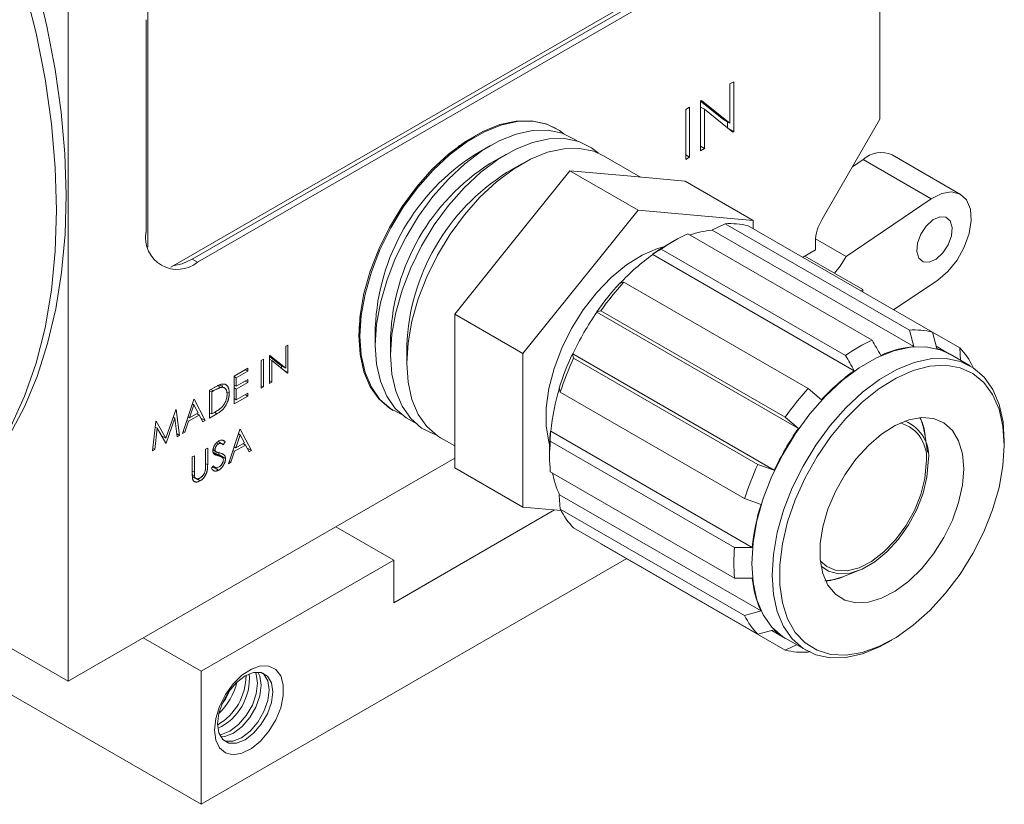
# Model space of a CAD drawing. Header units: inches. Extents: x 0.81 to 7.52, y 1.3 to 8.68.
# Tile 11 of 13: x 6.32 to 7.27, y 4.54 to 5.29. Entities that reach past the tile are written whole.
import ezdxf

# ---------------------------------------------------------------- set-up
doc = ezdxf.new("R2010")
doc.units = ezdxf.units.IN
doc.header["$MEASUREMENT"] = 0

msp = doc.modelspace()

# ---------------------------------------------------------------- linework, layer by layer
at = {"color": 7, "linetype": 'Continuous', "lineweight": 15}
for p, q in [((6.36924, 4.6567), (6.36924, 5.62553)), ((6.46751, 5.05393), (6.99639, 5.35924)), ((6.48803, 5.06169), (6.99992, 5.3572)), ((6.49333, 5.05863), (7.00523, 5.35414)), ((7.14776, 5.19595), (7.14776, 5.32763)), ((6.44561, 5.30751), (6.44561, 5.0731)), ((6.44384, 5.29135), (6.44384, 5.08721)), ((7.00768, 5.23188), (7.00396, 5.22974)), ((7.00768, 5.18404), (7.00768, 5.23188)), ((7.00396, 5.22974), (7.00396, 5.19208)), ((6.97659, 5.21394), (6.97581, 5.21349)), ((6.97581, 5.21349), (6.97581, 5.16564)), ((6.99778, 5.19565), (6.97581, 5.21319)), ((7.00396, 5.19208), (6.97659, 5.21394)), ((6.96519, 5.20735), (6.96147, 5.20521)), ((6.96147, 5.20521), (6.96147, 5.15736)), ((6.96519, 5.15951), (6.96519, 5.20735)), ((6.97581, 5.20751), (6.97953, 5.20536)), ((6.97953, 5.20536), (7.00684, 5.18355)), ((6.97953, 5.16779), (6.97953, 5.20536)), ((6.99778, 5.19565), (7.00396, 5.19208)), ((7.14776, 5.19595), (7.09236, 5.1)), ((7.0015, 5.18782), (7.0015, 5.19351)), ((7.00242, 5.18708), (7.00768, 5.18404)), ((6.75951, 5.17906), (6.74478, 5.17055)), ((6.75773, 5.17803), (6.75086, 5.17494)), ((7.00684, 5.18355), (7.00768, 5.18404)), ((6.74478, 5.17055), (6.74339, 5.16974)), ((6.77423, 5.17056), (6.75951, 5.16205)), ((6.97581, 5.16994), (6.97953, 5.16779)), ((6.97581, 5.16564), (6.97953, 5.16779)), ((6.78972, 5.16249), (6.77424, 5.15355)), ((6.91826, 5.14026), (6.88258, 5.16086)), ((6.96147, 5.16166), (6.96519, 5.15951)), ((6.96147, 5.15736), (6.96519, 5.15951)), ((7.13159, 5.15715), (7.12135, 5.1502)), ((7.197, 5.11939), (7.13159, 5.15715)), ((7.22508, 5.1238), (7.15967, 5.16156)), ((6.80444, 5.15311), (6.78972, 5.14461)), ((6.79518, 5.07761), (6.85042, 5.14633)), ((6.85042, 5.14633), (6.91583, 5.10857)), ((6.85042, 5.14633), (6.90567, 5.14139)), ((6.90567, 5.14139), (6.96091, 5.13645)), ((6.96091, 5.13645), (7.02632, 5.09869)), ((7.197, 5.11939), (7.11553, 5.06414)), ((6.80535, 4.97113), (6.91583, 5.10857)), ((6.91583, 5.10857), (7.02632, 5.09869)), ((6.98717, 5.08979), (6.99924, 5.09556)), ((6.99924, 5.09556), (7.17602, 4.99351)), ((7.19806, 4.99154), (7.02129, 5.09359)), ((7.02632, 5.09869), (7.02632, 5.09069)), ((7.14022, 4.98392), (6.96345, 5.08597)), ((6.98698, 5.08931), (6.98717, 5.08979)), ((6.98698, 5.08931), (7.18019, 4.97778)), ((7.08603, 5.08117), (7.11553, 5.06414)), ((6.73994, 5.00889), (6.79518, 5.07761)), ((6.9507, 5.0794), (6.94267, 5.07476)), ((7.08589, 5.07822), (7.08589, 5.07042)), ((6.92996, 5.06616), (6.92996, 5.06658)), ((6.92996, 5.06616), (7.12316, 4.95462)), ((6.93799, 5.07128), (7.11477, 4.96923)), ((7.07366, 5.06336), (7.08589, 5.07042)), ((7.13132, 5.03255), (7.07581, 5.0646)), ((6.48803, 5.06169), (6.49333, 5.05863)), ((6.9022, 5.03954), (6.89821, 5.03843)), ((7.07897, 4.93749), (6.9022, 5.03954)), ((7.16094, 5.01297), (7.20316, 5.0416)), ((7.12917, 5.03131), (7.13132, 5.03255)), ((7.13132, 5.03255), (7.13132, 5.03007)), ((6.64905, 5.00632), (6.64904, 5.0047)), ((6.73994, 5.00889), (6.80535, 4.97113)), ((6.73994, 4.93523), (6.73994, 5.00889)), ((6.87616, 5.011), (6.88015, 5.01212)), ((6.87634, 5.01074), (6.87616, 5.011)), ((6.87634, 5.01074), (7.06955, 4.89921)), ((6.88015, 5.01212), (7.05693, 4.91007)), ((6.64828, 4.99725), (6.64904, 4.98975)), ((6.64904, 5.0047), (6.64904, 4.9877)), ((6.66377, 4.9962), (6.66377, 4.9792)), ((6.67849, 4.9877), (6.67849, 4.96982)), ((7.17602, 4.99351), (7.18019, 4.97778)), ((7.20223, 4.97581), (7.19806, 4.99154)), ((7.19806, 4.99153), (7.22426, 4.97641)), ((6.58001, 4.97922), (6.57795, 4.97802)), ((6.57795, 4.97802), (6.57795, 4.9571)), ((6.58001, 4.95264), (6.58001, 4.97922)), ((6.69398, 4.97876), (6.69398, 4.96176)), ((7.21464, 4.97061), (7.20162, 4.97813)), ((6.56274, 4.96925), (6.56231, 4.969)), ((6.56231, 4.969), (6.56231, 4.94242)), ((6.57176, 4.96068), (6.56231, 4.96822)), ((6.57795, 4.9571), (6.56274, 4.96925)), ((6.80535, 4.82381), (6.80535, 4.97113)), ((6.85395, 4.96673), (6.85292, 4.97074)), ((6.85292, 4.97074), (6.85323, 4.97072)), ((7.04644, 4.85918), (6.85323, 4.97072)), ((7.23445, 4.95918), (7.215, 4.9704)), ((7.22426, 4.97641), (7.22519, 4.96452)), ((6.5564, 4.96559), (6.55434, 4.9644)), ((6.55434, 4.9644), (6.55434, 4.93782)), ((6.5564, 4.93901), (6.5564, 4.96559)), ((6.56231, 4.96567), (6.56437, 4.96448)), ((6.56437, 4.96448), (6.57954, 4.95237)), ((6.56437, 4.94361), (6.56437, 4.96448)), ((6.57176, 4.96068), (6.57795, 4.9571)), ((6.57382, 4.95693), (6.57382, 4.95948)), ((7.03073, 4.86468), (6.85395, 4.96673)), ((6.54135, 4.9569), (6.52837, 4.9494)), ((6.52837, 4.9494), (6.52837, 4.92282)), ((6.52837, 4.94906), (6.53043, 4.94787)), ((6.53043, 4.94787), (6.54135, 4.95417)), ((6.53899, 4.95554), (6.54135, 4.95417)), ((6.54135, 4.95417), (6.54135, 4.9569)), ((6.57709, 4.95432), (6.58001, 4.95264)), ((6.57954, 4.95237), (6.58001, 4.95264)), ((6.51261, 4.94019), (6.51552, 4.93851)), ((6.51983, 4.93771), (6.51439, 4.94085)), ((6.51715, 4.93926), (6.51697, 4.94078)), ((6.52837, 4.94088), (6.53043, 4.93969)), ((6.53043, 4.93969), (6.53043, 4.94787)), ((6.54135, 4.946), (6.53043, 4.93969)), ((6.53043, 4.93697), (6.54135, 4.94327)), ((6.53899, 4.94463), (6.54135, 4.94327)), ((6.54135, 4.94327), (6.54135, 4.946)), ((6.55434, 4.9402), (6.5564, 4.93901)), ((6.56231, 4.9448), (6.56437, 4.94361)), ((6.56231, 4.94242), (6.56437, 4.94361)), ((6.50941, 4.93846), (6.50476, 4.93578)), ((6.50476, 4.93578), (6.50476, 4.9092)), ((6.50476, 4.93543), (6.50683, 4.93424)), ((6.50608, 4.93654), (6.50844, 4.93518)), ((6.50844, 4.93518), (6.50683, 4.93424)), ((6.50683, 4.93424), (6.50683, 4.91311)), ((6.52125, 4.93444), (6.52365, 4.93305)), ((6.52837, 4.93816), (6.53043, 4.93697)), ((6.52837, 4.92282), (6.54135, 4.93032)), ((6.53043, 4.92674), (6.53043, 4.93697)), ((6.54135, 4.93305), (6.53043, 4.92674)), ((6.53899, 4.93168), (6.54135, 4.93032)), ((6.54135, 4.93032), (6.54135, 4.93305)), ((6.55434, 4.93782), (6.5564, 4.93901)), ((6.73994, 4.86156), (6.73994, 4.93523)), ((6.84019, 4.93794), (6.84122, 4.93393)), ((6.84122, 4.93393), (7.018, 4.83188)), ((7.0916, 4.92663), (7.07897, 4.93749)), ((6.48971, 4.92709), (6.47879, 4.8942)), ((6.48983, 4.92198), (6.48567, 4.90942)), ((6.48831, 4.92286), (6.48983, 4.92198)), ((6.49001, 4.92726), (6.48971, 4.92709)), ((6.49389, 4.91417), (6.48983, 4.92198)), ((6.50063, 4.90681), (6.49001, 4.92726)), ((6.52837, 4.92794), (6.53043, 4.92674)), ((6.47248, 4.91714), (6.463, 4.88986)), ((6.47278, 4.91732), (6.47248, 4.91714)), ((6.47584, 4.8925), (6.47278, 4.91732)), ((6.48455, 4.90605), (6.49498, 4.91207)), ((6.48567, 4.90942), (6.49389, 4.91417)), ((6.49262, 4.91343), (6.49498, 4.91207)), ((6.49296, 4.91324), (6.4928, 4.91354)), ((6.49498, 4.91207), (6.49838, 4.90551)), ((6.50476, 4.91431), (6.50683, 4.91311)), ((6.50476, 4.9092), (6.51189, 4.91331)), ((6.50683, 4.91311), (6.50947, 4.91464)), ((6.50953, 4.91468), (6.51189, 4.91331)), ((6.45321, 4.90601), (6.45017, 4.87768)), ((6.4535, 4.90618), (6.45321, 4.90601)), ((6.463, 4.88986), (6.4535, 4.90618)), ((6.46325, 4.88523), (6.47156, 4.90916)), ((6.47002, 4.91005), (6.47156, 4.90916)), ((6.47156, 4.90916), (6.47377, 4.8913)), ((6.48105, 4.89551), (6.48455, 4.90605)), ((6.48302, 4.90693), (6.48455, 4.90605)), ((6.48414, 4.9103), (6.48567, 4.90942)), ((6.49646, 4.90922), (6.50063, 4.90681)), ((6.49838, 4.90551), (6.50063, 4.90681)), ((7.05693, 4.91007), (7.06955, 4.89921)), ((6.45225, 4.87888), (6.45445, 4.89932)), ((6.4526, 4.90038), (6.45445, 4.89932)), ((6.45286, 4.90024), (6.45263, 4.90063)), ((6.45445, 4.89932), (6.46279, 4.88496)), ((6.4584, 4.89252), (6.463, 4.88986)), ((6.47345, 4.89388), (6.47584, 4.8925)), ((6.47377, 4.8913), (6.47584, 4.8925)), ((6.47879, 4.8942), (6.48105, 4.89551)), ((6.47952, 4.89639), (6.48105, 4.89551)), ((6.53398, 4.89829), (6.52306, 4.86541)), ((6.5341, 4.89319), (6.52993, 4.88063)), ((6.53257, 4.89407), (6.5341, 4.89319)), ((6.53427, 4.89847), (6.53398, 4.89829)), ((6.53816, 4.88537), (6.5341, 4.89319)), ((6.54489, 4.87802), (6.53427, 4.89847)), ((6.83168, 4.89636), (6.83205, 4.89657)), ((7.02525, 4.78504), (6.83205, 4.89657)), ((7.19352, 4.87634), (7.19131, 4.8919)), ((6.46232, 4.88577), (6.46325, 4.88523)), ((6.46279, 4.88496), (6.46325, 4.88523)), ((6.51151, 4.88552), (6.51345, 4.8844)), ((6.51666, 4.88457), (6.51298, 4.88669)), ((6.51676, 4.88806), (6.51981, 4.8863)), ((6.51794, 4.88359), (6.51981, 4.8863)), ((6.52881, 4.87725), (6.53925, 4.88328)), ((6.52993, 4.88063), (6.53816, 4.88537)), ((6.53688, 4.88464), (6.53925, 4.88328)), ((6.53722, 4.88444), (6.53707, 4.88475)), ((6.53925, 4.88328), (6.54265, 4.87672)), ((6.72634, 4.89022), (6.73994, 4.88237)), ((7.00841, 4.78501), (6.83163, 4.88706)), ((7.26707, 4.88298), (7.26707, 4.88707)), ((6.45017, 4.87768), (6.45225, 4.87888)), ((6.45041, 4.87994), (6.45225, 4.87888)), ((6.4903, 4.87308), (6.48823, 4.87189)), ((6.4903, 4.85716), (6.4903, 4.87308)), ((6.50299, 4.88041), (6.50092, 4.87921)), ((6.50092, 4.87921), (6.50092, 4.86329)), ((6.50299, 4.86435), (6.50299, 4.88041)), ((6.50811, 4.87854), (6.51159, 4.87653)), ((6.50833, 4.88009), (6.51007, 4.87909)), ((6.50841, 4.87573), (6.51306, 4.87304)), ((6.51638, 4.87182), (6.5102, 4.87539)), ((6.51392, 4.87379), (6.51338, 4.87599)), ((6.51392, 4.87379), (6.52011, 4.87022)), ((6.52531, 4.86671), (6.52881, 4.87725)), ((6.52728, 4.87814), (6.52881, 4.87725)), ((6.5284, 4.88151), (6.52993, 4.88063)), ((6.54073, 4.88042), (6.54489, 4.87802)), ((6.54265, 4.87672), (6.54489, 4.87802)), ((6.83095, 4.88124), (6.83095, 4.87197)), ((6.36924, 4.6567), (6.73994, 4.8707)), ((6.48823, 4.87189), (6.48823, 4.85584)), ((6.52306, 4.86541), (6.52531, 4.86671)), ((6.52378, 4.8676), (6.52531, 4.86671)), ((7.04644, 4.85918), (7.03073, 4.86468)), ((6.48823, 4.85835), (6.4903, 4.85716)), ((6.48826, 4.85491), (6.49039, 4.85367)), ((6.50848, 4.86347), (6.50653, 4.861)), ((6.50776, 4.86256), (6.51353, 4.85923)), ((6.5081, 4.86299), (6.51016, 4.8618)), ((6.73994, 4.86156), (6.80535, 4.82381)), ((6.83163, 4.85766), (7.00841, 4.75561)), ((6.48831, 4.8531), (6.49163, 4.85118)), ((6.49186, 4.85132), (6.49584, 4.84902)), ((6.84019, 4.83521), (6.84051, 4.83561)), ((7.03371, 4.72407), (6.84051, 4.83561)), ((6.84122, 4.82187), (6.84019, 4.83521)), ((7.018, 4.83188), (7.03371, 4.82638)), ((6.68143, 4.73201), (6.83573, 4.82109)), ((6.84189, 4.82054), (6.80535, 4.82381)), ((7.018, 4.71982), (6.84122, 4.82187)), ((6.62592, 4.80488), (6.68143, 4.77283)), ((6.85395, 4.80376), (7.03073, 4.70171)), ((7.05693, 4.68657), (6.88015, 4.78863)), ((6.88015, 4.78863), (6.88015, 4.78863)), ((6.36924, 4.6567), (6.17355, 4.76967)), ((6.49669, 4.53861), (6.90497, 4.7743)), ((6.49669, 4.66619), (6.68143, 4.77283)), ((6.68143, 4.73201), (6.68143, 4.77283)), ((7.11365, 4.75737), (7.12823, 4.76324)), ((6.13499, 4.74741), (6.49669, 4.53861)), ((7.03371, 4.72407), (7.018, 4.71982)), ((7.03073, 4.70171), (7.04644, 4.70596)), ((7.04412, 4.70533), (7.05715, 4.69781)), ((6.44119, 4.69824), (6.49669, 4.66619)), ((7.05751, 4.6976), (7.07696, 4.68637)), ((7.15572, 4.69418), (7.15926, 4.69622)), ((7.06769, 4.69172), (7.05693, 4.68657)), ((7.07897, 4.6846), (7.08083, 4.68549)), ((6.49669, 4.66619), (6.49669, 4.53861))]:
    msp.add_line(p, q, dxfattribs=at)
at = {"color": 8, "linetype": 'Continuous', "lineweight": 15}
for p, q in [((7.18756, 4.90615), (7.186, 4.90955)), ((6.50092, 4.86555), (6.50299, 4.86435))]:
    msp.add_line(p, q, dxfattribs=at)
at = {"color": 7, "linetype": 'Continuous', "lineweight": 15, "flags": 128}
for points in [[(6.31296, 4.89262), (6.32723, 4.91979), (6.33943, 4.94915), (6.34948, 4.98056), (6.35732, 5.01388), (6.36291, 5.04892), (6.36622, 5.08551), (6.36725, 5.12346), (6.366, 5.1626), (6.36248, 5.20273), (6.35673, 5.24366), (6.34878, 5.28522), (6.33869, 5.32722), (6.32649, 5.36947), (6.31226, 5.41179)], [(6.83713, 5.1871), (6.82739, 5.19159), (6.81374, 5.19446), (6.79886, 5.19414), (6.78309, 5.19065), (6.76676, 5.18407), (6.75024, 5.17454), (6.73391, 5.16227), (6.71814, 5.14754), (6.70326, 5.13067), (6.68961, 5.11206), (6.67751, 5.0921), (6.66721, 5.07125), (6.65896, 5.04997), (6.65292, 5.02873), (6.64925, 5.00802), (6.64801, 4.98829)], [(6.84466, 5.18195), (6.84052, 5.18502), (6.82841, 5.191), (6.81477, 5.19386), (6.79989, 5.19355), (6.78411, 5.19006), (6.76778, 5.18348), (6.75127, 5.17394), (6.73494, 5.16168), (6.71916, 5.14695), (6.70428, 5.13008), (6.69064, 5.11146), (6.67853, 5.09151), (6.66824, 5.07065), (6.65998, 5.04937), (6.65395, 5.02814), (6.65027, 5.00743), (6.64904, 4.9877), (6.65027, 4.9694), (6.65395, 4.95293), (6.65998, 4.93866), (6.66824, 4.92691), (6.67853, 4.91795), (6.68912, 4.91251)], [(6.85723, 5.17512), (6.85524, 5.17652), (6.84314, 5.1825), (6.82949, 5.18536), (6.81462, 5.18505), (6.79884, 5.18156), (6.78251, 5.17498), (6.76599, 5.16544), (6.74967, 5.15317), (6.73389, 5.13844), (6.71901, 5.12158), (6.70536, 5.10296), (6.69326, 5.08301), (6.68296, 5.06215), (6.67471, 5.04087), (6.66867, 5.01964), (6.665, 4.99893), (6.66377, 4.9792), (6.665, 4.9609), (6.66867, 4.94443), (6.67471, 4.93016), (6.68296, 4.91841), (6.69326, 4.90945), (6.70131, 4.90504)], [(6.87795, 5.16323), (6.87129, 5.1685), (6.8591, 5.17452), (6.84536, 5.1774), (6.83038, 5.17709), (6.81449, 5.17357), (6.79805, 5.16694), (6.78142, 5.15735), (6.76498, 5.14499), (6.74909, 5.13016), (6.73411, 5.11318), (6.72038, 5.09444), (6.70819, 5.07434), (6.69782, 5.05335), (6.68951, 5.03192), (6.68343, 5.01054), (6.67973, 4.98968), (6.67849, 4.96982), (6.67973, 4.95139), (6.68343, 4.93481), (6.68951, 4.92044), (6.69782, 4.90861), (6.70819, 4.89959), (6.72038, 4.89356), (6.72197, 4.89304)], [(6.88258, 5.16086), (6.87335, 5.16506), (6.8597, 5.16792), (6.84483, 5.16761), (6.82905, 5.16412), (6.81272, 5.15754), (6.79621, 5.148), (6.77988, 5.13573), (6.7641, 5.121), (6.74922, 5.10414), (6.73558, 5.08552), (6.72347, 5.06556), (6.71317, 5.04471), (6.70492, 5.02343), (6.69888, 5.0022), (6.69521, 4.98149), (6.69398, 4.96176), (6.69521, 4.94346), (6.69888, 4.92699), (6.70492, 4.91272), (6.71317, 4.90097), (6.72347, 4.89201), (6.72634, 4.89022)], [(7.20316, 5.0416), (7.21295, 5.04991), (7.22171, 5.06069), (7.22871, 5.07308), (7.23339, 5.08607), (7.23538, 5.0986), (7.2345, 5.10967), (7.23084, 5.11838), (7.22468, 5.12402), (7.21653, 5.12613), (7.20705, 5.12454), (7.197, 5.11939)], [(7.21707, 5.09202), (7.21521, 5.09832), (7.21104, 5.10191), (7.20521, 5.10224), (7.19859, 5.09926), (7.1922, 5.09342), (7.18701, 5.08561), (7.18381, 5.07703), (7.18308, 5.06897), (7.18495, 5.06266), (7.18911, 5.05907), (7.19495, 5.05875), (7.20156, 5.06173), (7.20795, 5.06757), (7.21314, 5.07537), (7.21635, 5.08396), (7.21707, 5.09202)], [(6.94055, 5.07351), (6.93445, 5.07178), (6.91958, 5.06539), (6.9046, 5.05601), (6.88995, 5.0439), (6.87604, 5.02942), (6.86327, 5.01297), (6.85202, 4.99504), (6.8426, 4.97613), (6.83529, 4.95679), (6.83029, 4.93759), (6.82776, 4.91906), (6.82776, 4.90175), (6.83029, 4.88615), (6.83097, 4.8837)], [(7.10421, 5.04821), (7.10975, 5.05496), (7.11553, 5.06414)], [(6.46966, 5.05517), (6.47838, 5.05722), (6.48803, 5.06169)], [(6.64801, 4.98829), (6.64925, 4.96999), (6.65292, 4.95352), (6.65896, 4.93925), (6.66721, 4.9275), (6.67751, 4.91854), (6.6809, 4.91646)], [(7.05751, 4.6976), (7.05462, 4.6994), (7.04424, 4.70843), (7.03592, 4.72027), (7.02984, 4.73466), (7.02613, 4.75126), (7.02489, 4.76971), (7.02613, 4.78959), (7.02984, 4.81047), (7.03592, 4.83187), (7.04424, 4.85332), (7.05462, 4.87434), (7.06682, 4.89446), (7.08057, 4.91323), (7.09557, 4.93023), (7.11148, 4.94507), (7.12793, 4.95744), (7.14458, 4.96705), (7.16104, 4.97369), (7.17694, 4.9772), (7.19194, 4.97752), (7.20569, 4.97463), (7.215, 4.9704)], [(7.15572, 4.69418), (7.14738, 4.68972), (7.13092, 4.68309), (7.11501, 4.67957), (7.10002, 4.67925), (7.08626, 4.68214), (7.07406, 4.68817), (7.06368, 4.69721), (7.05536, 4.70905), (7.04928, 4.72343), (7.04558, 4.74003), (7.04433, 4.75848), (7.04558, 4.77837), (7.04928, 4.79925), (7.05536, 4.82065), (7.06368, 4.8421), (7.07406, 4.86312), (7.08626, 4.88324), (7.10002, 4.902), (7.11501, 4.919), (7.13092, 4.93385), (7.14738, 4.94621), (7.16403, 4.95582), (7.18048, 4.96246), (7.19639, 4.96598), (7.21139, 4.9663), (7.22514, 4.96341), (7.23734, 4.95738), (7.24772, 4.94834), (7.25604, 4.9365), (7.26212, 4.92212), (7.26583, 4.90552), (7.26707, 4.88707), (7.26707, 4.88707)], [(7.26707, 4.88298), (7.26581, 4.90126), (7.26205, 4.91765), (7.25588, 4.93177), (7.24744, 4.94329), (7.23693, 4.95193), (7.22461, 4.9575), (7.21075, 4.95987), (7.19569, 4.95897), (7.17977, 4.95483), (7.16337, 4.94755), (7.14687, 4.93729), (7.13066, 4.92431), (7.11513, 4.9089), (7.10062, 4.89142), (7.08749, 4.87228), (7.07605, 4.85193), (7.06655, 4.83086), (7.05922, 4.80954), (7.05424, 4.78849), (7.05172, 4.7682), (7.05172, 4.74913), (7.05424, 4.73175), (7.05922, 4.71645), (7.06655, 4.70359), (7.07605, 4.69348), (7.08749, 4.68635), (7.10062, 4.68238), (7.11513, 4.68164), (7.13066, 4.68417), (7.14687, 4.68989), (7.16337, 4.69869), (7.17977, 4.71034), (7.19569, 4.72458), (7.21075, 4.74108), (7.22461, 4.75944), (7.23693, 4.77924), (7.24744, 4.80001), (7.25588, 4.82127), (7.26205, 4.84251), (7.26581, 4.86325), (7.26707, 4.88298)], [(7.22818, 4.86053), (7.22694, 4.87488), (7.22324, 4.88727), (7.21724, 4.89726), (7.20913, 4.90448), (7.19923, 4.90867), (7.18788, 4.90968), (7.17549, 4.90748), (7.16252, 4.90215), (7.14943, 4.89387), (7.13669, 4.88295), (7.12477, 4.86978), (7.11409, 4.85484), (7.10505, 4.83866), (7.09796, 4.82184), (7.09309, 4.80497), (7.09061, 4.78868), (7.09061, 4.77355), (7.09309, 4.76012), (7.09796, 4.74888), (7.10505, 4.74023), (7.11409, 4.7345), (7.12477, 4.73189), (7.13669, 4.73248), (7.14943, 4.73627), (7.16252, 4.7431), (7.17549, 4.75275), (7.18788, 4.76485), (7.19923, 4.77897), (7.20913, 4.7946), (7.21724, 4.81117), (7.22324, 4.82809), (7.22694, 4.84475), (7.22818, 4.86053)], [(7.19131, 4.8919), (7.18931, 4.90115), (7.18756, 4.90615)], [(6.83163, 4.88706), (6.83167, 4.89533), (6.83168, 4.89636)], [(7.09077, 4.77184), (7.0967, 4.76666), (7.1058, 4.76299), (7.11635, 4.76262), (7.12786, 4.76557), (7.13979, 4.77171), (7.15158, 4.78075), (7.16268, 4.79226), (7.17257, 4.80571), (7.18078, 4.82047), (7.18694, 4.83584), (7.19075, 4.85112), (7.19204, 4.86558)], [(7.09148, 4.76692), (7.09842, 4.7623), (7.10812, 4.75976), (7.11908, 4.76046), (7.13081, 4.76435), (7.1428, 4.77127), (7.15453, 4.78092), (7.16548, 4.79288), (7.17518, 4.80662), (7.18321, 4.82154), (7.1892, 4.83699), (7.19291, 4.8523), (7.19416, 4.8668)], [(7.09586, 4.7528), (7.10045, 4.7534), (7.11317, 4.75718)], [(6.50951, 4.6098), (6.51074, 4.62083), (6.51434, 4.63247), (6.52003, 4.64385), (6.52741, 4.65411), (6.53591, 4.66251), (6.54492, 4.66842), (6.55376, 4.67141), (6.56177, 4.67124), (6.56837, 4.66793), (6.57306, 4.66173), (6.57549, 4.6531), (6.57549, 4.64268), (6.57306, 4.63123), (6.56837, 4.61962), (6.56177, 4.6087), (6.55376, 4.59927), (6.54492, 4.59205), (6.53591, 4.58756), (6.52741, 4.58615), (6.52003, 4.5879), (6.51434, 4.5927), (6.51074, 4.60018), (6.50951, 4.6098)], [(6.5143, 4.60534), (6.51619, 4.60563), (6.52439, 4.60886), (6.53258, 4.61509), (6.53997, 4.6237), (6.54584, 4.63387), (6.5496, 4.64458), (6.5509, 4.65479), (6.5496, 4.6635), (6.54891, 4.66528)], [(6.55122, 4.66537), (6.553, 4.66154), (6.5543, 4.65283)], [(6.56534, 4.64645), (6.56405, 4.63624), (6.56028, 4.62553), (6.55441, 4.61537), (6.54702, 4.60675), (6.53883, 4.60052), (6.53063, 4.59729), (6.52324, 4.59737), (6.51738, 4.60076), (6.51361, 4.60712), (6.51231, 4.61583), (6.51361, 4.62605), (6.51738, 4.63676), (6.52324, 4.64692), (6.53063, 4.65553), (6.53883, 4.66176), (6.54702, 4.66499), (6.55441, 4.66491), (6.56028, 4.66152), (6.56405, 4.65516), (6.56534, 4.64645)], [(6.51846, 4.59978), (6.51985, 4.59933), (6.52724, 4.59925), (6.53543, 4.60248), (6.54363, 4.60871), (6.55102, 4.61733), (6.55689, 4.62749), (6.56065, 4.6382), (6.56195, 4.64841), (6.56065, 4.65712), (6.55689, 4.66348), (6.5558, 4.66447)], [(6.5543, 4.65283), (6.553, 4.64262), (6.54923, 4.63191), (6.54337, 4.62175), (6.53597, 4.61313), (6.52778, 4.6069), (6.51959, 4.60367), (6.51539, 4.6033)]]:
    msp.add_lwpolyline(points, dxfattribs=at)
at = {"color": 8, "linetype": 'Continuous', "lineweight": 15, "flags": 128}
msp.add_lwpolyline([(6.31417, 4.90092), (6.32745, 4.93028), (6.33841, 4.96198), (6.34699, 4.99585), (6.35315, 5.03173), (6.35686, 5.06943), (6.3581, 5.10876), (6.35686, 5.14953), (6.35315, 5.19151), (6.34699, 5.23451), (6.33841, 5.27829), (6.32745, 5.32264), (6.31417, 5.36733)], dxfattribs=at)
at = {"color": 7, "linetype": 'Continuous', "lineweight": 15}
for centre, radius, start, end in [((6.86983, 4.98781), 0.20623, 122.33844, 177.66693), ((7.14892, 5.1384), 0.02553, 65.10353, 132.74033), ((6.88455, 4.9793), 0.20623, 122.33844, 177.66693), ((6.90004, 4.97037), 0.20623, 122.33844, 177.66693), ((7.13095, 5.07668), 0.04509, 148.85629, 178.04354), ((7.00425, 5.0273), 0.06844, 75.58548, 94.19553), ((6.47401, 5.08232), 0.03057, 170.78598, 309.20325), ((7.03009, 4.94113), 0.15944, 114.70856, 125.28606), ((6.99456, 4.99998), 0.08965, 94.8448, 108.91413), ((7.02377, 4.93474), 0.16181, 120.07921, 125.43264), ((7.0506, 4.89831), 0.20671, 125.70586, 137.42128), ((7.08538, 4.86539), 0.2549, 137.24779, 145.16309), ((7.10376, 4.85494), 0.27332, 137.51478, 144.89606), ((7.09918, 4.8554), 0.27164, 145.11949, 154.88051), ((7.18102, 4.92525), 0.06844, 75.58548, 94.19553), ((7.20687, 4.83908), 0.15944, 114.70856, 125.28606), ((7.18901, 4.88168), 0.0965, 95.24627, 114.7453), ((7.08365, 4.86235), 0.25493, 154.83689, 162.75174), ((7.18793, 4.92423), 0.05352, 60.06387, 74.49464), ((7.17536, 4.92851), 0.06846, 25.79679, 44.40453), ((7.10189, 4.85166), 0.27334, 155.10383, 162.48482), ((7.2438, 4.78677), 0.20671, 125.70586, 137.42128), ((7.03776, 4.87601), 0.20674, 162.57826, 174.29242), ((7.28053, 4.75289), 0.27332, 137.51478, 144.89606), ((7.15794, 4.87121), 0.03457, 350.62591, 74.20912), ((7.15777, 4.87235), 0.03681, 351.32861, 67.3382), ((7.13325, 4.88528), 0.05842, 7.00222, 24.15266), ((6.99278, 4.88103), 0.16183, 174.56541, 179.92588), ((7.29239, 4.74387), 0.27164, 145.11949, 154.88051), ((6.99043, 4.87236), 0.15948, 174.71211, 185.28789), ((7.27866, 4.74961), 0.27334, 155.10383, 162.48482), ((6.92168, 4.87371), 0.08967, 191.07859, 205.14797), ((7.23097, 4.76448), 0.20674, 162.57826, 174.29242), ((6.90286, 4.85166), 0.06846, 205.79685, 224.40443), ((7.16721, 4.77031), 0.15948, 174.71211, 185.28789), ((7.12137, 4.76448), 0.09652, 185.2511, 204.74662), ((7.09229, 4.80791), 0.05487, 272.90998, 292.91366), ((7.07963, 4.74961), 0.06846, 205.79685, 224.40443), ((7.08388, 4.74403), 0.05339, 225.47737, 239.95902), ((7.07397, 4.75286), 0.06844, 255.58547, 274.19547), ((6.48443, 4.66254), 0.0554, 300.23517, 359.7702), ((6.48952, 4.6596), 0.05357, 295.55498, 4.45037), ((6.47181, 4.66983), 0.06084, 313.24198, 346.7634), ((6.46551, 4.67347), 0.06413, 322.43459, 337.57079)]:
    msp.add_arc(centre, radius, start, end, dxfattribs=at)
for points, knots in [([(6.92996, 5.06658), (6.93025, 5.06676), (6.93293, 5.06832), (6.93561, 5.06989), (6.93799, 5.07128)], [0, 0, 0, 0, 0.110273, 1, 1, 1, 1]), ([(7.14862, 4.96932), (7.1472, 4.97178), (7.1444, 4.97665), (7.14161, 4.98152), (7.14022, 4.98392)], [0, 0, 0, 0, 0.50628, 1, 1, 1, 1]), ([(7.11477, 4.96923), (7.11615, 4.96683), (7.11895, 4.96196), (7.12175, 4.95709), (7.12316, 4.95462)], [0, 0, 0, 0, 0.49372, 1, 1, 1, 1]), ([(6.51671, 4.94172), (6.51628, 4.94164), (6.51559, 4.94146), (6.51459, 4.94109), (6.51372, 4.94072), (6.51277, 4.94027), (6.51132, 4.93954), (6.51019, 4.93891), (6.50941, 4.93846)], [0, 0, 0, 0, 0.18423, 0.292169, 0.410633, 0.541156, 0.682594, 1, 1, 1, 1]), ([(6.52365, 4.93305), (6.52365, 4.9338), (6.52359, 4.93487), (6.5234, 4.93619), (6.5232, 4.9371), (6.52294, 4.93793), (6.52263, 4.93868), (6.52225, 4.93937), (6.52182, 4.93997), (6.52134, 4.9405), (6.52082, 4.94095), (6.52024, 4.94129), (6.51963, 4.94156), (6.51896, 4.94173), (6.51801, 4.94185), (6.51724, 4.94181), (6.51671, 4.94172)], [0, 0, 0, 0, 0.139466, 0.206349, 0.271441, 0.334996, 0.397655, 0.459593, 0.521506, 0.582395, 0.642353, 0.701298, 0.760125, 0.818845, 0.878306, 1, 1, 1, 1]), ([(6.51552, 4.93851), (6.51511, 4.93842), (6.51444, 4.9382), (6.51349, 4.93781), (6.51265, 4.93743), (6.51172, 4.93697), (6.51031, 4.93623), (6.50921, 4.93562), (6.50844, 4.93518)], [0, 0, 0, 0, 0.179285, 0.286583, 0.405111, 0.535593, 0.67819, 1, 1, 1, 1]), ([(6.51189, 4.91331), (6.51255, 4.91369), (6.51352, 4.91429), (6.51476, 4.91516), (6.5156, 4.9158), (6.51639, 4.91646), (6.51712, 4.91712), (6.51779, 4.9178), (6.51841, 4.9185), (6.51898, 4.91923), (6.51953, 4.91998), (6.52004, 4.92077), (6.52053, 4.92158), (6.52099, 4.92244), (6.52142, 4.92332), (6.52182, 4.92424), (6.5222, 4.92519), (6.52254, 4.92616), (6.52283, 4.92713), (6.52309, 4.92811), (6.52329, 4.9291), (6.52345, 4.93009), (6.5236, 4.93142), (6.52365, 4.93241), (6.52365, 4.93305)], [0, 0, 0, 0, 0.106928, 0.156011, 0.202185, 0.245558, 0.286533, 0.325147, 0.361673, 0.397287, 0.433066, 0.468805, 0.505262, 0.541925, 0.57988, 0.618417, 0.658386, 0.69892, 0.739756, 0.781177, 0.822976, 0.865705, 0.909193, 1, 1, 1, 1]), ([(6.52158, 4.93187), (6.52159, 4.93248), (6.52153, 4.93335), (6.52137, 4.93442), (6.52119, 4.93515), (6.52097, 4.93581), (6.52069, 4.93641), (6.52037, 4.93695), (6.51998, 4.93742), (6.51957, 4.93782), (6.5191, 4.93815), (6.5186, 4.9384), (6.51807, 4.93858), (6.51749, 4.93868), (6.51665, 4.93872), (6.51598, 4.93861), (6.51552, 4.93851)], [0, 0, 0, 0, 0.137813, 0.203226, 0.267174, 0.330024, 0.391794, 0.453084, 0.514334, 0.575, 0.634865, 0.694116, 0.753442, 0.813126, 0.87408, 1, 1, 1, 1]), ([(6.51605, 4.91911), (6.51646, 4.91952), (6.51708, 4.92014), (6.51783, 4.92107), (6.51836, 4.92178), (6.51884, 4.92252), (6.5193, 4.92329), (6.51972, 4.92409), (6.52011, 4.92491), (6.52046, 4.92575), (6.52075, 4.92661), (6.52102, 4.92747), (6.52122, 4.92834), (6.52138, 4.92921), (6.52154, 4.93041), (6.52158, 4.93129), (6.52158, 4.93187)], [0, 0, 0, 0, 0.123338, 0.183125, 0.241783, 0.300579, 0.35968, 0.418882, 0.479531, 0.540851, 0.602303, 0.664463, 0.727806, 0.792895, 0.859672, 1, 1, 1, 1]), ([(6.50947, 4.91464), (6.5102, 4.91506), (6.51125, 4.91568), (6.51259, 4.91653), (6.51346, 4.9171), (6.51423, 4.91765), (6.5151, 4.91828), (6.51569, 4.91878), (6.51605, 4.91911)], [0, 0, 0, 0, 0.330628, 0.475549, 0.606746, 0.725024, 0.829742, 1, 1, 1, 1]), ([(6.51368, 4.88726), (6.51318, 4.88696), (6.51242, 4.88644), (6.51146, 4.88553), (6.51079, 4.88479), (6.51017, 4.88398), (6.5096, 4.88314), (6.50913, 4.88226), (6.50872, 4.88135), (6.5084, 4.88044), (6.5081, 4.87922), (6.50801, 4.87834), (6.50801, 4.87778)], [0, 0, 0, 0, 0.173453, 0.258981, 0.344477, 0.428624, 0.510285, 0.591203, 0.672539, 0.75372, 0.83422, 1, 1, 1, 1]), ([(6.51007, 4.87909), (6.51007, 4.87953), (6.51018, 4.88027), (6.51059, 4.88129), (6.51101, 4.88204), (6.51151, 4.88276), (6.51232, 4.88364), (6.51299, 4.88414), (6.51345, 4.8844)], [0, 0, 0, 0, 0.234105, 0.349644, 0.471586, 0.597629, 0.724097, 1, 1, 1, 1]), ([(6.51345, 4.8844), (6.51382, 4.88461), (6.51438, 4.88486), (6.51509, 4.88499), (6.51551, 4.88498), (6.51584, 4.88492), (6.5161, 4.88484), (6.51638, 4.88473), (6.51667, 4.88457), (6.51697, 4.88438), (6.5174, 4.88406), (6.51773, 4.88379), (6.51794, 4.88359)], [0, 0, 0, 0, 0.200408, 0.298802, 0.39856, 0.451527, 0.511449, 0.576801, 0.647817, 0.725816, 0.810371, 1, 1, 1, 1]), ([(6.51981, 4.8863), (6.51956, 4.88656), (6.51917, 4.88692), (6.51864, 4.88732), (6.51826, 4.88757), (6.51788, 4.88777), (6.51751, 4.88792), (6.51714, 4.88803), (6.51666, 4.8881), (6.51605, 4.8881), (6.51503, 4.88792), (6.51422, 4.88757), (6.51368, 4.88726)], [0, 0, 0, 0, 0.171287, 0.249314, 0.322873, 0.391692, 0.456396, 0.516354, 0.573206, 0.68117, 0.786748, 1, 1, 1, 1]), ([(6.50801, 4.87778), (6.508, 4.87742), (6.50804, 4.87691), (6.50818, 4.87629), (6.50833, 4.87586), (6.5085, 4.87546), (6.50881, 4.87497), (6.50909, 4.87466), (6.50929, 4.87448)], [0, 0, 0, 0, 0.244606, 0.366278, 0.487333, 0.611736, 0.737441, 1, 1, 1, 1]), ([(6.50833, 4.87615), (6.50867, 4.87606), (6.50934, 4.87589), (6.50989, 4.8755), (6.51015, 4.87531)], [0, 0, 0, 0, 0.519553, 1, 1, 1, 1]), ([(6.50929, 4.87448), (6.50945, 4.87434), (6.50973, 4.87415), (6.51019, 4.87394), (6.51063, 4.87377), (6.51113, 4.87359), (6.51195, 4.87333), (6.5126, 4.87315), (6.51306, 4.87304)], [0, 0, 0, 0, 0.154169, 0.25448, 0.371643, 0.504432, 0.652918, 1, 1, 1, 1]), ([(6.51159, 4.87653), (6.51133, 4.87667), (6.51097, 4.87689), (6.51059, 4.87728), (6.51039, 4.87758), (6.51025, 4.87792), (6.51012, 4.8784), (6.51006, 4.8788), (6.51007, 4.87909)], [0, 0, 0, 0, 0.313927, 0.446588, 0.565884, 0.677061, 0.785254, 1, 1, 1, 1]), ([(6.51468, 4.87567), (6.51429, 4.87576), (6.51374, 4.8759), (6.51304, 4.87607), (6.51262, 4.87619), (6.51227, 4.87629), (6.51192, 4.87639), (6.51171, 4.87647), (6.51159, 4.87653)], [0, 0, 0, 0, 0.375062, 0.531211, 0.666498, 0.781906, 0.875048, 1, 1, 1, 1]), ([(6.51306, 4.87304), (6.51353, 4.87292), (6.51421, 4.87275), (6.51505, 4.87244), (6.5156, 4.87223), (6.51609, 4.87198), (6.51664, 4.87168), (6.517, 4.8714), (6.51721, 4.8712)], [0, 0, 0, 0, 0.311864, 0.451624, 0.581074, 0.700802, 0.81047, 1, 1, 1, 1]), ([(6.52011, 4.87022), (6.52011, 4.8709), (6.51995, 4.87185), (6.51947, 4.8729), (6.51904, 4.87348), (6.51863, 4.87391), (6.51824, 4.87421), (6.5178, 4.8745), (6.51729, 4.87477), (6.51673, 4.87502), (6.51587, 4.87535), (6.51517, 4.87554), (6.51468, 4.87567)], [0, 0, 0, 0, 0.18546, 0.283652, 0.388732, 0.445767, 0.508091, 0.575665, 0.648679, 0.727604, 0.812227, 1, 1, 1, 1]), ([(6.49584, 4.84902), (6.49624, 4.84925), (6.49683, 4.84963), (6.4976, 4.85025), (6.49814, 4.85074), (6.49866, 4.85127), (6.49916, 4.85184), (6.49963, 4.85244), (6.50008, 4.85308), (6.50049, 4.85373), (6.50087, 4.85439), (6.50122, 4.85504), (6.50153, 4.85569), (6.50181, 4.85634), (6.50204, 4.85698), (6.50225, 4.85762), (6.50241, 4.85826), (6.50255, 4.85892), (6.50267, 4.8596), (6.50276, 4.86032), (6.50285, 4.86106), (6.50291, 4.86184), (6.50297, 4.86295), (6.50299, 4.86379), (6.50299, 4.86435)], [0, 0, 0, 0, 0.087786, 0.129629, 0.170539, 0.210912, 0.251398, 0.291567, 0.332021, 0.372355, 0.411619, 0.449515, 0.487208, 0.523705, 0.559991, 0.596142, 0.632114, 0.669511, 0.709517, 0.751508, 0.796008, 0.843022, 0.892941, 1, 1, 1, 1]), ([(6.51353, 4.85923), (6.51397, 4.85948), (6.51463, 4.85992), (6.51547, 4.86064), (6.51607, 4.86122), (6.51664, 4.86185), (6.51719, 4.86254), (6.5177, 4.86328), (6.51819, 4.86405), (6.51864, 4.86485), (6.51903, 4.86565), (6.51937, 4.86644), (6.51963, 4.86723), (6.51985, 4.868), (6.52005, 4.86901), (6.52011, 4.86975), (6.52011, 4.87022)], [0, 0, 0, 0, 0.131741, 0.195337, 0.257813, 0.319762, 0.382419, 0.446046, 0.511331, 0.576499, 0.638854, 0.699886, 0.759744, 0.81908, 0.878225, 1, 1, 1, 1]), ([(6.51804, 4.86906), (6.51803, 4.86868), (6.51798, 4.86806), (6.51773, 4.86719), (6.51749, 4.86651), (6.51717, 4.86584), (6.51679, 4.86517), (6.51634, 4.86451), (6.51584, 4.86389), (6.51529, 4.86331), (6.51453, 4.86261), (6.51393, 4.86218), (6.51353, 4.86196)], [0, 0, 0, 0, 0.150665, 0.227284, 0.306018, 0.386166, 0.467334, 0.551657, 0.639844, 0.729912, 0.81907, 1, 1, 1, 1]), ([(6.51721, 4.8712), (6.51747, 4.87095), (6.51789, 4.87037), (6.51804, 4.86952), (6.51804, 4.86906)], [0, 0, 0, 0, 0.522842, 1, 1, 1, 1]), ([(6.48823, 4.85584), (6.48823, 4.85521), (6.48825, 4.85432), (6.48829, 4.85321), (6.48833, 4.85249), (6.48839, 4.85187), (6.48847, 4.85118), (6.48856, 4.85073), (6.48865, 4.85047)], [0, 0, 0, 0, 0.331635, 0.476313, 0.60789, 0.725665, 0.830535, 1, 1, 1, 1]), ([(6.49039, 4.85367), (6.49037, 4.85382), (6.49035, 4.85409), (6.49034, 4.85449), (6.49032, 4.85489), (6.49031, 4.85536), (6.4903, 4.85612), (6.4903, 4.85673), (6.4903, 4.85716)], [0, 0, 0, 0, 0.137626, 0.234023, 0.349962, 0.483901, 0.637395, 1, 1, 1, 1]), ([(6.50069, 4.85903), (6.50058, 4.85852), (6.50038, 4.85776), (6.5, 4.85676), (6.49967, 4.85604), (6.49929, 4.85536), (6.49887, 4.8547), (6.49841, 4.85408), (6.49791, 4.85348), (6.49738, 4.85294), (6.49666, 4.85228), (6.4961, 4.8519), (6.49572, 4.85168)], [0, 0, 0, 0, 0.176207, 0.260678, 0.342217, 0.422849, 0.503634, 0.58472, 0.668472, 0.752238, 0.834697, 1, 1, 1, 1]), ([(6.50092, 4.86329), (6.50092, 4.86281), (6.50092, 4.86213), (6.5009, 4.86125), (6.50087, 4.86069), (6.50084, 4.86018), (6.50078, 4.85964), (6.50074, 4.85926), (6.50069, 4.85903)], [0, 0, 0, 0, 0.344436, 0.493598, 0.626189, 0.742198, 0.844379, 1, 1, 1, 1]), ([(6.50653, 4.861), (6.50676, 4.86064), (6.50712, 4.86013), (6.50764, 4.85955), (6.50804, 4.85919), (6.50844, 4.85889), (6.50885, 4.85865), (6.50926, 4.85846), (6.50969, 4.85835), (6.51013, 4.85829), (6.51058, 4.85827), (6.51104, 4.85831), (6.51152, 4.8584), (6.512, 4.85852), (6.51267, 4.85878), (6.51318, 4.85903), (6.51353, 4.85923)], [0, 0, 0, 0, 0.160389, 0.234627, 0.304962, 0.372025, 0.435706, 0.496296, 0.554178, 0.610759, 0.666206, 0.72128, 0.775841, 0.830822, 0.886304, 1, 1, 1, 1]), ([(6.51353, 4.86196), (6.51306, 4.86168), (6.51234, 4.86141), (6.51145, 4.86137), (6.51081, 4.86149), (6.51018, 4.86176), (6.50935, 4.86235), (6.50881, 4.86299), (6.50848, 4.86347)], [0, 0, 0, 0, 0.213103, 0.322567, 0.437678, 0.561453, 0.695354, 1, 1, 1, 1]), ([(6.48865, 4.85047), (6.48875, 4.85012), (6.48895, 4.84963), (6.48931, 4.84909), (6.48961, 4.84874), (6.48995, 4.84844), (6.49033, 4.8482), (6.49076, 4.84801), (6.49122, 4.84787), (6.49171, 4.8478), (6.49222, 4.84778), (6.49277, 4.84784), (6.49334, 4.84794), (6.49393, 4.84813), (6.49476, 4.84843), (6.4954, 4.84877), (6.49584, 4.84902)], [0, 0, 0, 0, 0.119896, 0.178913, 0.237002, 0.295709, 0.355105, 0.415284, 0.47703, 0.539392, 0.601924, 0.664582, 0.728627, 0.793683, 0.860356, 1, 1, 1, 1]), ([(6.49572, 4.85168), (6.49528, 4.85142), (6.49462, 4.85113), (6.49375, 4.85093), (6.49311, 4.85086), (6.49252, 4.85089), (6.49198, 4.851), (6.49154, 4.85121), (6.49118, 4.85151), (6.4909, 4.85192), (6.49057, 4.85259), (6.49045, 4.85322), (6.49039, 4.85367)], [0, 0, 0, 0, 0.173832, 0.263125, 0.355661, 0.446096, 0.529932, 0.608116, 0.681865, 0.755567, 0.832234, 1, 1, 1, 1]), ([(7.02525, 4.78504), (7.02241, 4.78503), (7.01679, 4.78502), (7.01118, 4.78501), (7.00841, 4.78501)], [0, 0, 0, 0, 0.50628, 1, 1, 1, 1]), ([(7.00841, 4.75561), (7.01118, 4.75562), (7.01679, 4.75563), (7.02241, 4.75564), (7.02525, 4.75564)], [0, 0, 0, 0, 0.49372, 1, 1, 1, 1])]:
    msp.add_open_spline(points, degree=3, knots=knots, dxfattribs=at)

doc.saveas('drawing.dxf')
